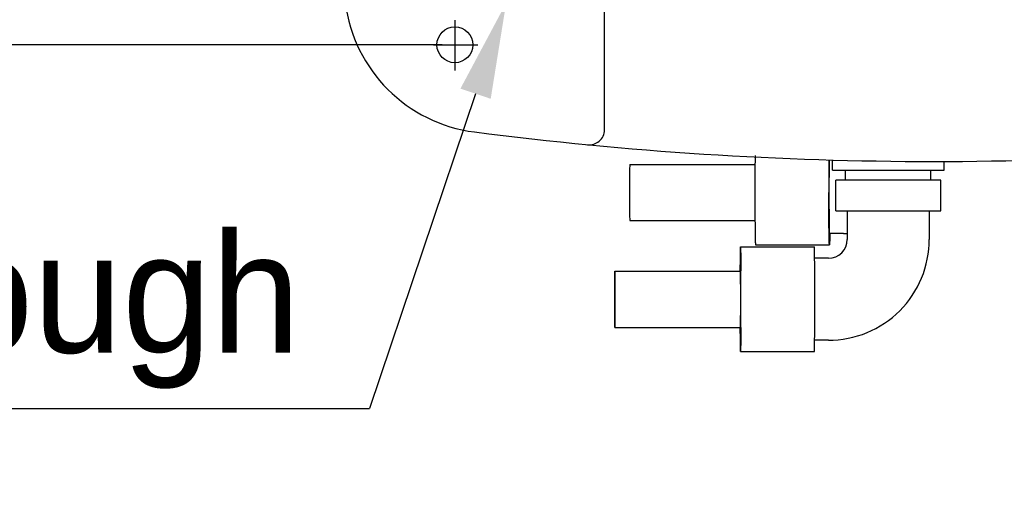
# Model space of a CAD drawing. Header units: millimetres. Extents: x 4086 to 10416, y 123 to 1549.
# Tile 43 of 99: x 6934 to 7016, y 1043 to 1082. Entities that reach past the tile are written whole.
import ezdxf

# ---------------------------------------------------------------- set-up
doc = ezdxf.new("R2010")
doc.units = ezdxf.units.MM
doc.linetypes.add('CENTER', pattern=[0.6, 0.375, -0.075, 0.075, -0.075])
for name, color, linetype in [('中心线', 7, 'Continuous'), ('外形图', 7, 'Continuous'), ('尺寸标注', 7, 'Continuous')]:
    doc.layers.add(name, color=color, linetype=linetype)
doc.styles.add('思源黑', font='SourceHanSansCN-Normal.ttf')
doc.dimstyles.new('尺寸标注_1_4比例中六', dxfattribs={"dimtxt": 10, "dimasz": 8, "dimexe": 2, "dimexo": 1.5, "dimgap": 1, "dimtad": 1, "dimdec": 1, "dimlfac": 4, "dimdsep": 46, "dimtxsty": '思源黑', "dimcen": 0.09, "dimadec": 0, "dimazin": 0, "dimtp": 0.01, "dimtm": 0.01, "dimtfac": 1, "dimtdec": 1, "dimtofl": 0, "dimtmove": 0, "dimatfit": 3, "dimfxl": 1, "dimtolj": 1, "dimarcsym": 0})
doc.dimstyles.new('尺寸标注_1_4比例中六弯折', dxfattribs={"dimtxt": 10, "dimasz": 8, "dimexe": 2, "dimexo": 1.5, "dimgap": 1, "dimtad": 1, "dimtih": 1, "dimtoh": 1, "dimdec": 1, "dimlfac": 4, "dimdsep": 46, "dimtxsty": '思源黑', "dimcen": 0.09, "dimadec": 0, "dimazin": 0, "dimtp": 0.01, "dimtm": 0.01, "dimtfac": 1, "dimtdec": 1, "dimtofl": 0, "dimtmove": 0, "dimatfit": 3, "dimfxl": 1, "dimtolj": 1, "dimarcsym": 0})

# ---------------------------------------------------------------- blocks, each defined once
blk = doc.blocks.new('*D794')
at = {"layer": 'Defpoints', "color": 0}
for p in [(6970.585, 1163.765), (6906.357, 1080.015), (6970.631, 1080.015)]:
    blk.add_point(p, dxfattribs=at)
at = {"layer": '尺寸标注', "color": 0, "lineweight": -2}
for p, q in [((6969.085, 1163.765), (6904.357, 1163.765)), ((6906.357, 1155.765), (6906.357, 1088.015)), ((6969.131, 1080.015), (6904.357, 1080.015))]:
    blk.add_line(p, q, dxfattribs=at)
at = {"layer": '尺寸标注', "color": 0}
for points in [[(6907.69, 1155.765), (6905.024, 1155.765), (6906.357, 1163.765)], [(6905.024, 1088.015), (6907.69, 1088.015), (6906.357, 1080.015)]]:
    blk.add_solid(points, dxfattribs=at)
at = {"layer": '尺寸标注', "color": 0, "insert": (6900.173, 1121.72), "char_height": 10, "attachment_point": 5, "rotation": 90, "style": '思源黑'}
blk.add_mtext('\\A1;335', dxfattribs=at)
blk = doc.blocks.new('*D799')
at = {"layer": 'Defpoints', "color": 0}
for p in [(6975.918, 1087.773), (6974.481, 1083.508)]:
    blk.add_point(p, dxfattribs=at)
at = {"layer": '尺寸标注', "color": 0}
for p, q in [((6975.11, 1085.64), (6975.29, 1085.64)), ((6975.2, 1085.55), (6975.2, 1085.73))]:
    blk.add_line(p, q, dxfattribs=at)
at = {"layer": '尺寸标注', "color": 0, "lineweight": -2}
for p in [(6971.927, 1075.927), (6862.667, 1049.627)]:
    blk.add_line(p, (6963.065, 1049.627), dxfattribs=at)
at = {"layer": '尺寸标注', "color": 0}
blk.add_solid([(6973.19, 1075.501), (6970.663, 1076.353), (6974.481, 1083.508)], dxfattribs=at)
at = {"layer": '尺寸标注', "color": 0, "insert": (6912.366, 1057.779), "char_height": 10, "attachment_point": 5, "style": '思源黑'}
blk.add_mtext('\\A1;4×Φ18{\\A1; \\fSource Han Sans CN Normal|b0|i0|c0|p34;\\C7;through}', dxfattribs=at)

msp = doc.modelspace()

# ---------------------------------------------------------------- linework, layer by layer
at = {"layer": '中心线', "linetype": 'CENTER', "ltscale": 20}
for p, q in [((6970.2, 1082.085), (6970.2, 1077.853)), ((6968.399, 1080.015), (6972.105, 1080.015))]:
    msp.add_line(p, q, dxfattribs=at)
at = {"layer": '外形图', "color": 7, "linetype": 'Continuous'}
for p, q in [((6982.7, 1072.892), (6982.7, 1089.39)), ((6984.807, 1070.023), (6995.263, 1070.023)), ((7001.731, 1069.523), (7001.731, 1070.395)), ((7011.056, 1069.523), (7011.056, 1070.293)), ((7001.731, 1069.523), (7011.056, 1069.523)), ((7002.826, 1068.698), (7002.826, 1069.523)), ((7009.961, 1068.698), (7009.961, 1069.523)), ((7002.006, 1066.143), (7002.006, 1068.698)), ((7010.781, 1068.698), (7002.006, 1068.698)), ((7010.781, 1066.143), (7010.781, 1068.698)), ((7002.006, 1066.143), (7010.781, 1066.143)), ((7002.968, 1066.143), (7002.968, 1063.748)), ((7009.818, 1066.143), (7009.818, 1063.748)), ((6984.807, 1065.323), (6995.263, 1065.323)), ((7002.644, 1064.248), (7001.481, 1064.248)), ((6995.307, 1063.298), (7001.481, 1063.298)), ((6994.056, 1063.123), (7000.231, 1063.123)), ((7000.245, 1062.164), (7000.245, 1062.175)), ((7001.394, 1062.173), (7000.245, 1062.173)), ((6983.556, 1061.098), (6994.056, 1061.098)), ((6983.556, 1056.398), (6994.056, 1056.398)), ((7001.394, 1055.323), (7000.245, 1055.323)), ((6994.056, 1054.373), (7000.231, 1054.373))]:
    msp.add_line(p, q, dxfattribs=at)
at = {"layer": '外形图', "linetype": 'Continuous'}
msp.add_circle((6970.2, 1080.015), 1.5, dxfattribs=at)
at = {"layer": '外形图', "color": 7, "linetype": 'Continuous'}
for centre, radius, start, end in [((6973.435, 1085.126), 12.5, 187.34693, 262.65307), ((7160.907, 1068.817), 165.648, 179.32681, 179.57756), ((7298.235, 1067.799), 302.98, 179.5765, 180.02379), ((7317.925, 1067.722), 316.496, 179.51598, 180.00886), ((7325.645, 1067.643), 330.39, 179.99476, 180.4049), ((7002.644, 1071.403), 7.155, 270.00159, 272.61191), ((7001.393, 1063.748), 1.575, 270.00127, 0.00127), ((6371.623, 1058.861), 628.631, 359.989755, 0.301045), ((6312.716, 1058.874), 681.363, 359.989425, 0.188298), ((6251.083, 1058.718), 742.996, 359.819972, 0.002329), ((6504.042, 1058.301), 496.212, 359.65576, 0.05164)]:
    msp.add_arc(centre, radius, start, end, dxfattribs=at)
at = {"layer": '外形图', "linetype": 'Continuous'}
msp.add_arc((7010.2, 1370.265), 300, 262.65307, 277.34693, dxfattribs=at)
at = {"layer": '外形图', "color": 7, "linetype": 'Continuous'}
for points, knots in [([(6981.275, 1071.663), (6981.616, 1071.63), (6982.353, 1071.847), (6982.7, 1072.551), (6982.7, 1072.892)], [0, 0, 0, 0, 6555.657023, 13077.935838, 13077.935838, 13077.935838, 13077.935838]), ([(6984.807, 1070.023), (6984.804, 1070.023), (6984.807, 1070), (6984.8, 1069.974), (6984.8, 1069.913), (6984.794, 1069.799), (6984.792, 1069.602), (6984.787, 1069.314), (6984.784, 1068.962), (6984.78, 1068.408), (6984.78, 1067.973), (6984.78, 1067.673)], [0, 0, 0, 0, 238.844644, 933.597818, 2081.946219, 3673.866076, 8120.607361, 14104.494231, 21396.71166, 29713.819111, 48128.682904, 48128.682904, 48128.682904, 48128.682904]), ([(7001.457, 1070.408), (7001.454, 1070.226), (7001.443, 1069.315), (7001.441, 1068.403), (7001.441, 1067.673)], [0, 0, 0, 0, 2628.3544, 13182.50186, 13182.50186, 13182.50186, 13182.50186]), ([(6984.78, 1067.673), (6984.78, 1067.373), (6984.78, 1066.938), (6984.784, 1066.384), (6984.787, 1066.033), (6984.792, 1065.745), (6984.794, 1065.547), (6984.8, 1065.433), (6984.8, 1065.373), (6984.807, 1065.347), (6984.804, 1065.323), (6984.807, 1065.323)], [0, 0, 0, 0, 18307.269387, 26575.569547, 33825.072568, 39774.050881, 44194.945537, 45777.709927, 46919.319888, 47610.135796, 47847.56393, 47847.56393, 47847.56393, 47847.56393]), ([(7001.449, 1064.245), (7001.446, 1064.476), (7001.433, 1065.619), (7001.429, 1066.761), (7001.429, 1067.673)], [0, 0, 0, 0, 2653.505897, 13123.668168, 13123.668168, 13123.668168, 13123.668168]), ([(7001.441, 1067.673), (7001.441, 1067.451), (7001.441, 1067.014), (7001.443, 1066.379), (7001.447, 1065.795), (7001.452, 1065.283), (7001.457, 1064.91), (7001.462, 1064.663), (7001.465, 1064.518), (7001.47, 1064.408), (7001.47, 1064.32), (7001.48, 1064.283), (7001.476, 1064.248), (7001.481, 1064.248)], [0, 0, 0, 0, 11397.657295, 22362.537002, 32463.274492, 41318.777621, 48586.172762, 51534.283311, 53987.196137, 55919.816994, 57314.67034, 58159.018434, 58448.053287, 58448.053287, 58448.053287, 58448.053287]), ([(6995.263, 1065.308), (6995.265, 1065.029), (6995.269, 1064.635), (6995.276, 1064.143), (6995.281, 1063.853), (6995.287, 1063.624), (6995.292, 1063.469), (6995.297, 1063.381), (6995.299, 1063.336), (6995.304, 1063.316), (6995.304, 1063.298), (6995.307, 1063.298)], [0, 0, 0, 0, 19995.8787, 28278.19009, 35239.072503, 40769.534955, 44784.656689, 46203.161446, 47221.439333, 47837.641603, 48056.243998, 48056.243998, 48056.243998, 48056.243998]), ([(7001.481, 1063.298), (7001.476, 1063.298), (7001.479, 1063.33), (7001.47, 1063.365), (7001.469, 1063.448), (7001.463, 1063.551), (7001.46, 1063.686), (7001.454, 1063.92), (7001.451, 1064.11), (7001.449, 1064.245)], [0, 0, 0, 0, 643.406176, 2501.025828, 5574.043342, 9844.156849, 15279.039631, 21843.895022, 38167.038082, 38167.038082, 38167.038082, 38167.038082]), ([(7001.514, 1064.246), (7001.512, 1064.111), (7001.508, 1063.921), (7001.503, 1063.687), (7001.499, 1063.551), (7001.494, 1063.448), (7001.493, 1063.365), (7001.484, 1063.33), (7001.487, 1063.298), (7001.481, 1063.298)], [0, 0, 0, 0, 16319.020048, 22882.326005, 28316.180044, 32585.554622, 35657.904444, 37515.270778, 38158.488632, 38158.488632, 38158.488632, 38158.488632]), ([(7001.394, 1055.323), (7002.489, 1055.323), (7004.705, 1055.762), (7007.505, 1057.637), (7009.38, 1060.437), (7009.818, 1062.652), (7009.818, 1063.748)], [0, 0, 0, 0, 5757.119836, 11514.308387, 17271.508035, 23028.654656, 23028.654656, 23028.654656, 23028.654656]), ([(6994.037, 1061.113), (6994.038, 1061.392), (6994.039, 1061.787), (6994.042, 1062.278), (6994.045, 1062.568), (6994.048, 1062.798), (6994.049, 1062.952), (6994.052, 1063.04), (6994.051, 1063.086), (6994.057, 1063.105), (6994.053, 1063.123), (6994.056, 1063.123)], [0, 0, 0, 0, 19958.561676, 28225.113375, 35172.370017, 40691.382447, 44697.065038, 46111.385053, 47125.510264, 47736.710466, 47943.614322, 47943.614322, 47943.614322, 47943.614322]), ([(6994.056, 1063.123), (6994.059, 1063.123), (6994.055, 1063.105), (6994.061, 1063.086), (6994.06, 1063.04), (6994.063, 1062.952), (6994.065, 1062.798), (6994.068, 1062.568), (6994.07, 1062.278), (6994.073, 1061.787), (6994.075, 1061.392), (6994.076, 1061.113)], [0, 0, 0, 0, 207.234322, 819.265417, 1834.813773, 3251.208734, 7262.506841, 12789.442625, 19746.554764, 28025.136604, 48013.110516, 48013.110516, 48013.110516, 48013.110516]), ([(7000.245, 1062.175), (7000.245, 1062.31), (7000.243, 1062.5), (7000.24, 1062.735), (7000.239, 1062.87), (7000.235, 1062.973), (7000.239, 1063.056), (7000.228, 1063.09), (7000.236, 1063.123), (7000.231, 1063.123)], [0, 0, 0, 0, 16303.318002, 22859.746602, 28287.230184, 32550.521239, 35616.577568, 37465.929867, 38089.254301, 38089.254301, 38089.254301, 38089.254301]), ([(6983.544, 1058.748), (6983.544, 1059.14), (6983.543, 1059.727), (6983.55, 1060.511), (6983.546, 1060.903), (6983.556, 1061.098)], [0, 0, 0, 0, 8795.191691, 13192.761463, 17590.128601, 17590.128601, 17590.128601, 17590.128601]), ([(6983.556, 1061.098), (6983.56, 1061.098), (6983.554, 1061.074), (6983.562, 1061.049), (6983.559, 1060.988), (6983.562, 1060.913), (6983.562, 1060.814), (6983.564, 1060.644), (6983.565, 1060.389), (6983.567, 1060.037), (6983.568, 1059.483), (6983.569, 1059.048), (6983.569, 1058.748)], [0, 0, 0, 0, 256.334609, 1017.027696, 2276.460566, 4023.175998, 6238.742107, 8903.502386, 15471.600272, 23476.129613, 32605.861663, 52820.235039, 52820.235039, 52820.235039, 52820.235039]), ([(6994.069, 1058.748), (6994.069, 1059.14), (6994.069, 1059.727), (6994.062, 1060.511), (6994.066, 1060.903), (6994.056, 1061.098)], [0, 0, 0, 0, 8864.608458, 13296.886407, 17728.960122, 17728.960122, 17728.960122, 17728.960122]), ([(6983.556, 1056.398), (6983.552, 1056.398), (6983.559, 1056.422), (6983.551, 1056.447), (6983.554, 1056.508), (6983.551, 1056.584), (6983.55, 1056.683), (6983.549, 1056.852), (6983.547, 1057.108), (6983.546, 1057.459), (6983.544, 1058.013), (6983.544, 1058.448), (6983.544, 1058.748)], [0, 0, 0, 0, 254.977, 1011.641274, 2264.403886, 4001.868294, 6205.700234, 8856.347304, 15389.65897, 23351.794406, 32433.173207, 52540.486419, 52540.486419, 52540.486419, 52540.486419]), ([(6983.569, 1058.748), (6983.569, 1058.357), (6983.569, 1057.769), (6983.563, 1056.986), (6983.566, 1056.594), (6983.556, 1056.398)], [0, 0, 0, 0, 8767.399984, 13151.073984, 17534.54599, 17534.54599, 17534.54599, 17534.54599]), ([(6994.056, 1056.398), (6994.06, 1056.398), (6994.054, 1056.422), (6994.062, 1056.447), (6994.059, 1056.508), (6994.061, 1056.584), (6994.062, 1056.683), (6994.064, 1056.852), (6994.065, 1057.108), (6994.067, 1057.459), (6994.068, 1058.013), (6994.069, 1058.448), (6994.069, 1058.748)], [0, 0, 0, 0, 256.666824, 1018.345784, 2279.410903, 4028.390111, 6246.827636, 8915.041496, 15491.651763, 23506.555127, 32648.119484, 52888.691076, 52888.691076, 52888.691076, 52888.691076]), ([(6994.056, 1054.373), (6994.053, 1054.373), (6994.057, 1054.391), (6994.051, 1054.411), (6994.052, 1054.457), (6994.049, 1054.544), (6994.048, 1054.699), (6994.045, 1054.928), (6994.042, 1055.218), (6994.039, 1055.71), (6994.038, 1056.104), (6994.037, 1056.383)], [0, 0, 0, 0, 205.153209, 811.038092, 1816.387989, 3218.55906, 7189.574434, 12661.006968, 19548.253571, 27743.699254, 47530.947564, 47530.947564, 47530.947564, 47530.947564]), ([(6994.076, 1056.383), (6994.075, 1056.105), (6994.073, 1055.71), (6994.07, 1055.218), (6994.068, 1054.928), (6994.065, 1054.699), (6994.063, 1054.544), (6994.06, 1054.457), (6994.061, 1054.411), (6994.055, 1054.391), (6994.059, 1054.373), (6994.056, 1054.373)], [0, 0, 0, 0, 19772.683993, 27962.247806, 34844.803394, 40312.416267, 44280.793214, 45681.941411, 46686.621892, 47292.129876, 47497.106799, 47497.106799, 47497.106799, 47497.106799]), ([(7000.231, 1054.373), (7000.236, 1054.373), (7000.228, 1054.406), (7000.239, 1054.44), (7000.235, 1054.523), (7000.239, 1054.625), (7000.24, 1054.761), (7000.243, 1054.995), (7000.244, 1055.185), (7000.245, 1055.32)], [0, 0, 0, 0, 617.496519, 2449.324668, 5486.588625, 9709.683198, 15086.114202, 21581.218602, 37732.566736, 37732.566736, 37732.566736, 37732.566736])]:
    msp.add_open_spline(points, degree=3, knots=knots, dxfattribs=at)

# ---------------------------------------------------------------- dimensions: what is measured, and where the dimension line sits
at = {"layer": '尺寸标注'}
dim = msp.add_linear_dim(base=(6906.357, 1080.015), p1=(6970.585, 1163.765), p2=(6970.631, 1080.015), angle=270, dimstyle='尺寸标注_1_4比例中六', dxfattribs=at)
dim.commit()
dim.dimension.update_dxf_attribs({"geometry": '*D794', "text_midpoint": (6906.357, 1121.72), "dimtype": 160})
dim = msp.add_diameter_dim_2p(p1=(6975.918, 1087.773), p2=(6974.481, 1083.508), text='4×Φ18{\\A1; \\fSource Han Sans CN Normal|b0|i0|c0|p34;\\C7;through}', dimstyle='尺寸标注_1_4比例中六弯折', override={"dimtxsty": '思源黑'}, dxfattribs=at)
dim.commit()
dim.dimension.update_dxf_attribs({"geometry": '*D799', "text_midpoint": (6912.366, 1049.627), "dimtype": 163})

doc.saveas('drawing.dxf')
